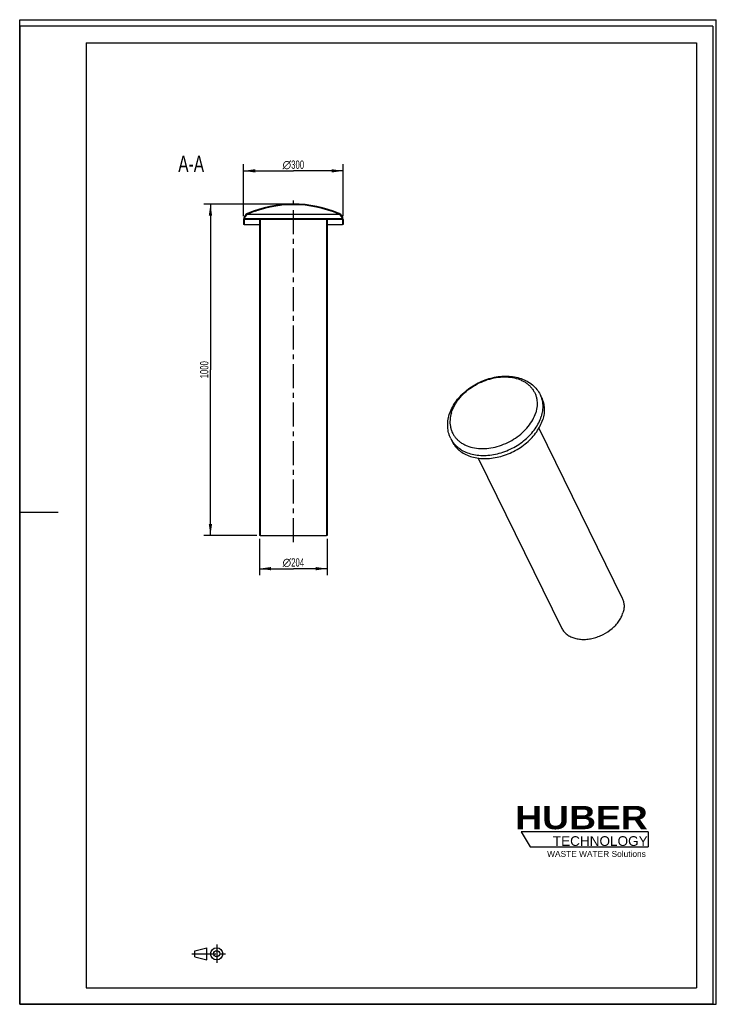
# Model space of a CAD drawing. Header units: millimetres. Extents: x 0 to 2100, y 0 to 2970.
import ezdxf

# ---------------------------------------------------------------- set-up
doc = ezdxf.new("R2010")
doc.units = ezdxf.units.MM
doc.header["$LTSCALE"] = 193.6
doc.linetypes.add('CENTER', pattern=[0.6, 0.375, -0.075, 0.075, -0.075])
doc.layers.get('0').update_dxf_attribs({"linetype": 'CONTINUOUS'})
for name, color, linetype in [('050_DIMENSIONING', 7, 'CONTINUOUS'), ('_2D-BEM', 7, 'CONTINUOUS'), ('_ACHSEN', 7, 'CONTINUOUS'), ('_ZEICHNUNGSELEM', 7, 'CONTINUOUS'), ('HUBER_Logo_BL1', 7, 'CONTINUOUS')]:
    doc.layers.add(name, color=color, linetype=linetype)
doc.styles.get("Standard").update_dxf_attribs({"font": 'txt', "width": 0.7})
doc.styles.add('TEXTSTYLE_2', font='ariblk.ttf')
doc.styles.add('TEXTSTYLE_3', font='arial.ttf')
doc.styles.add('TEXTSTYLE_4', font='gdt')
doc.dimstyles.new('DIMSTYLE_1', dxfattribs={"dimtxt": 25, "dimasz": 35, "dimexe": 2, "dimexo": 1, "dimtad": 1, "dimdec": 1, "dimtxsty": 'STANDARD', "dimblk": '_FILLED', "dimblk1": '_FILLED', "dimblk2": '_FILLED', "dimcen": 0.09, "dimazin": 2, "dimtp": 0.5, "dimtm": 0.5, "dimtfac": 1, "dimtdec": 1, "dimtofl": 0, "dimtmove": 0, "dimatfit": 3, "dimldrblk": '_FILLED', "dimfxl": 1, "dimtolj": 1, "dimarcsym": 0})
doc.dimstyles.new('DIMSTYLE_2', dxfattribs={"dimtxt": 25, "dimasz": 35, "dimexe": 2, "dimexo": 1, "dimtad": 1, "dimdec": 1, "dimtxsty": 'STANDARD', "dimblk": '_FILLED', "dimblk1": '_FILLED', "dimblk2": '_FILLED', "dimcen": 0.09, "dimazin": 2, "dimtp": 0.8, "dimtm": 0.8, "dimtfac": 1, "dimtdec": 1, "dimtofl": 0, "dimtmove": 0, "dimatfit": 3, "dimldrblk": '_FILLED', "dimfxl": 1, "dimtolj": 1, "dimarcsym": 0})
doc.dimstyles.new('DIMSTYLE_3', dxfattribs={"dimtxt": 25, "dimasz": 35, "dimexe": 2, "dimexo": 1, "dimtad": 1, "dimtxsty": 'STANDARD', "dimblk": '_FILLED', "dimblk1": '_FILLED', "dimblk2": '_FILLED', "dimcen": 0.09, "dimazin": 2, "dimtp": 0.5, "dimtm": 0.5, "dimtfac": 1, "dimtofl": 0, "dimtmove": 0, "dimatfit": 3, "dimldrblk": '_FILLED', "dimfxl": 1, "dimtolj": 1, "dimarcsym": 0})

# ---------------------------------------------------------------- blocks, each defined once
blk = doc.blocks.new('HUBER_LOGO_BL1', base_point=(1705.7963033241, 504.7738192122))
at = {"layer": 'HUBER_Logo_BL1', "color": 5, "linetype": 'CONTINUOUS'}
for p, q in [((1894.2335243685, 520.2529398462), (1511.7335243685, 520.2529398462)), ((1511.7335243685, 520.2529398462), (1538.7335243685, 475.2529398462)), ((1894.2335243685, 520.2529398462), (1894.2335243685, 475.2529398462)), ((1538.7335243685, 475.2529398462), (1894.2335243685, 475.2529398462))]:
    blk.add_line(p, q, dxfattribs=at)
at = {"layer": 'HUBER_Logo_BL1', "color": 2, "linetype": 'CONTINUOUS', "attachment_point": 3, "line_spacing_factor": 0.78}
for s, insert, char_height, width, style in [('HUBER\\P\\fArial;\\H29.25;TECHNOLOGY ', (1893.1521279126, 598.3416252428), 70.2, 387.671641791, 'TEXTSTYLE_2'), ('WASTE WATER Solutions', (1887.5787188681, 462.6449483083), 18, 297.0334572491, 'TEXTSTYLE_3')]:
    blk.add_mtext(s, dxfattribs=dict(at, insert=insert, char_height=char_height, width=width, style=style))
blk = doc.blocks.new('_FILLED')
at = {"color": 0, "linetype": 'BYBLOCK'}
blk.add_solid([(0, 0), (-1, 0.1428571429), (-1, -0.1428571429)], dxfattribs=at)
blk = doc.blocks.new('*D0')
at = {"layer": '_2D-BEM', "color": 2, "linetype": 'CONTINUOUS'}
for p, q in [((722.9896313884, 1404.022690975), (722.9896313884, 1294.022690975)), ((926.9896313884, 1404.022690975), (926.9896313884, 1294.022690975)), ((722.9896313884, 1314.022690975), (824.9896313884, 1314.022690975)), ((926.9896313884, 1314.022690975), (824.9896313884, 1314.022690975))]:
    blk.add_line(p, q, dxfattribs=at)
at = {"layer": '_2D-BEM', "color": 2, "linetype": 'CONTINUOUS', "xscale": 35, "yscale": 35, "zscale": 35, "rotation": 180}
blk.add_blockref('_FILLED', (722.9896313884, 1314.022690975), dxfattribs=at)
at = {"layer": '_2D-BEM', "color": 2, "linetype": 'CONTINUOUS', "xscale": 35, "yscale": 35, "zscale": 35}
blk.add_blockref('_FILLED', (926.9896313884, 1314.022690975), dxfattribs=at)
at = {"layer": '_2D-BEM', "color": 2, "linetype": 'CONTINUOUS', "insert": (824.9896313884, 1345.272690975), "char_height": 25, "width": 138.3928571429, "attachment_point": 2, "line_spacing_factor": 0.9, "style": 'TEXTSTYLE_4'}
blk.add_mtext('{\\fgdt;n}\\ftxt;{\\W0.7;204}', dxfattribs=at)
blk = doc.blocks.new('*D1')
at = {"layer": '_2D-BEM', "color": 2, "linetype": 'CONTINUOUS'}
for p, q in [((814.9896313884, 2414.022690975), (554.9896313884, 2414.022690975)), ((574.9896313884, 2414.022690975), (574.9896313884, 1914.022690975)), ((574.9896313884, 1414.022690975), (574.9896313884, 1914.022690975)), ((714.9896313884, 1414.022690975), (554.9896313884, 1414.022690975))]:
    blk.add_line(p, q, dxfattribs=at)
at = {"layer": '_2D-BEM', "color": 2, "linetype": 'CONTINUOUS', "xscale": 35, "yscale": 35, "zscale": 35}
for p, rotation in [((574.9896313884, 2414.022690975), 90), ((574.9896313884, 1414.022690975), 270)]:
    blk.add_blockref('_FILLED', p, dxfattribs=dict(at, rotation=rotation))
at = {"layer": '_2D-BEM', "color": 2, "linetype": 'CONTINUOUS', "insert": (543.7396313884, 1914.022690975), "char_height": 25, "width": 109.8214285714, "attachment_point": 2, "rotation": 90, "line_spacing_factor": 0.9}
blk.add_mtext('1000', dxfattribs=at)
blk = doc.blocks.new('*D2')
at = {"layer": '050_DIMENSIONING', "color": 2, "linetype": 'CONTINUOUS'}
for p, q in [((674.9896313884, 2377.022690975), (674.9896313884, 2534.022690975)), ((974.9896313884, 2377.022690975), (974.9896313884, 2534.022690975)), ((674.9896313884, 2514.022690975), (824.9896313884, 2514.022690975)), ((974.9896313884, 2514.022690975), (824.9896313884, 2514.022690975))]:
    blk.add_line(p, q, dxfattribs=at)
at = {"layer": '050_DIMENSIONING', "color": 2, "linetype": 'CONTINUOUS', "xscale": 35, "yscale": 35, "zscale": 35, "rotation": 180}
blk.add_blockref('_FILLED', (674.9896313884, 2514.022690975), dxfattribs=at)
at = {"layer": '050_DIMENSIONING', "color": 2, "linetype": 'CONTINUOUS', "xscale": 35, "yscale": 35, "zscale": 35}
blk.add_blockref('_FILLED', (974.9896313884, 2514.022690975), dxfattribs=at)
at = {"layer": '050_DIMENSIONING', "color": 2, "linetype": 'CONTINUOUS', "insert": (824.9896313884, 2545.272690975), "char_height": 25, "width": 135.7142857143, "attachment_point": 2, "line_spacing_factor": 0.9, "style": 'TEXTSTYLE_4'}
blk.add_mtext('{\\fgdt;n}\\ftxt;{\\W0.7;300}', dxfattribs=at)
blk = doc.blocks.new('PROJEKTIONSMETHODE_1_BL2', base_point=(570, 152.5))
at = {"color": 2, "linetype": 'CENTER'}
for p, q in [((593.8333333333, 180), (593.8333333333, 125)), ((518.6666666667, 152.5), (621.3333333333, 152.5))]:
    blk.add_line(p, q, dxfattribs=at)
at = {"color": 2, "linetype": 'CONTINUOUS'}
for p, q in [((527.8333333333, 161.6666666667), (564.5, 170.8333333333)), ((527.8333333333, 143.3333333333), (527.8333333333, 161.6666666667)), ((564.5, 134.1666666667), (564.5, 170.8333333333)), ((527.8333333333, 143.3333333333), (564.5, 134.1666666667))]:
    blk.add_line(p, q, dxfattribs=at)
for radius in [18.3333333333, 9.1666666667]:
    blk.add_circle((593.8333333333, 152.5), radius, dxfattribs=at)

msp = doc.modelspace()

# ---------------------------------------------------------------- hatches: boundary and pattern name
at = {"linetype": 'CONTINUOUS'}
h = msp.add_hatch(dxfattribs=at)
h.set_pattern_fill('A', color=2, scale=41.000459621, angle=45, style=0, pattern_type=0)
h.set_pattern_definition([(45, (0, 0), (-28.9917030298, 28.9917030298), [])])
edge = h.paths.add_edge_path()
edge.add_arc((824.9896313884, 2067.559728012), 346.462962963, 90, 113.4661683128)
edge.add_arc((824.9896313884, 2067.559728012), 346.462962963, 426.5338316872, 450, ccw=False)
edge.add_arc((954.9896313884, 2367.022690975), 20, 360, 426.5338316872, ccw=False)
edge.add_line((974.9896313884, 2367.022690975), (974.9896313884, 2352.022690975))
edge.add_line((974.9896313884, 2352.022690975), (972.9896313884, 2352.022690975))
edge.add_line((972.9896313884, 2367.022690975), (972.9896313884, 2352.022690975))
edge.add_line((972.9896313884, 2367.022690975), (926.9896313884, 2367.022690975))
edge.add_line((926.9896313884, 2367.022690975), (926.9896313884, 1414.022690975))
edge.add_line((926.9896313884, 1414.022690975), (924.9896313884, 1414.022690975))
edge.add_line((924.9896313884, 2367.022690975), (924.9896313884, 1414.022690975))
edge.add_line((924.9896313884, 2367.022690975), (724.9896313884, 2367.022690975))
edge.add_line((724.9896313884, 2367.022690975), (724.9896313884, 1414.022690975))
edge.add_line((724.9896313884, 1414.022690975), (722.9896313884, 1414.022690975))
edge.add_line((722.9896313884, 2367.022690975), (722.9896313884, 1414.022690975))
edge.add_line((722.9896313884, 2367.022690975), (676.9896313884, 2367.022690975))
edge.add_line((676.9896313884, 2367.022690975), (676.9896313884, 2352.022690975))
edge.add_line((676.9896313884, 2352.022690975), (674.9896313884, 2352.022690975))
edge.add_line((674.9896313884, 2367.022690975), (674.9896313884, 2352.022690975))
edge.add_arc((694.9896313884, 2367.022690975), 20, 113.4661683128, 180)
edge.add_line((972.8781752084, 2369.022690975), (677.1010875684, 2369.022690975))
edge.add_arc((954.9896313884, 2367.022690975), 18, 366.3793702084, 426.5338316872, ccw=False)
edge.add_arc((824.9896313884, 2067.559728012), 344.462962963, 426.5338316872, 450, ccw=False)
edge.add_arc((824.9896313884, 2067.559728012), 344.462962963, 90, 113.4661683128)
edge.add_arc((694.9896313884, 2367.022690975), 18, 113.4661683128, 173.6206297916)

# ---------------------------------------------------------------- linework, layer by layer
at = {"color": 7, "linetype": 'CONTINUOUS'}
for p, q in [((0, 2970), (2100, 2970)), ((0, 0), (0, 2970)), ((0, 2970), (2100, 2970)), ((0, 0), (0, 2970)), ((2100, 0), (2100, 2970)), ((2100, 0), (2100, 2970)), ((674.9896313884, 2367.022690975), (674.9896313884, 2352.022690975)), ((676.9896313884, 2352.022690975), (674.9896313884, 2352.022690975)), ((676.9896313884, 2367.022690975), (676.9896313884, 2352.022690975)), ((722.9896313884, 2367.022690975), (676.9896313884, 2367.022690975)), ((676.9896313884, 2352.022690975), (722.9896313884, 2352.022690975)), ((972.8781752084, 2369.022690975), (677.1010875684, 2369.022690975)), ((722.9896313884, 2367.022690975), (722.9896313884, 1414.022690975)), ((724.9896313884, 2367.022690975), (724.9896313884, 1414.022690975)), ((924.9896313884, 2367.022690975), (724.9896313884, 2367.022690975)), ((924.9896313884, 2367.022690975), (924.9896313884, 1414.022690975)), ((972.9896313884, 2367.022690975), (926.9896313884, 2367.022690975)), ((926.9896313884, 2367.022690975), (926.9896313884, 1414.022690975)), ((926.9896313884, 2352.022690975), (972.9896313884, 2352.022690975)), ((972.9896313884, 2367.022690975), (972.9896313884, 2352.022690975)), ((974.9896313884, 2352.022690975), (972.9896313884, 2352.022690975)), ((974.9896313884, 2367.022690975), (974.9896313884, 2352.022690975)), ((724.9896313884, 1414.022690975), (722.9896313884, 1414.022690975)), ((724.9896313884, 1414.022690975), (924.9896313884, 1414.022690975)), ((926.9896313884, 1414.022690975), (924.9896313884, 1414.022690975)), ((0, 0), (2100, 0)), ((0, 0), (2100, 0))]:
    msp.add_line(p, q, dxfattribs=at)
at = {"color": 3, "linetype": 'CONTINUOUS'}
for p, q in [((0, 2950), (0, 1485)), ((2090, 2950), (0, 2950)), ((2090, 2950), (2090, 0)), ((0, 1485), (0, 0)), ((0, 1485), (116, 1485)), ((2090, 0), (0, 0))]:
    msp.add_line(p, q, dxfattribs=at)
at = {"color": 5, "linetype": 'CONTINUOUS'}
for p, q in [((200, 2900), (2040, 2900)), ((200, 2900), (200, 50)), ((2040, 2900), (2040, 50)), ((200, 50), (2040, 50))]:
    msp.add_line(p, q, dxfattribs=at)
at = {"color": 9, "linetype": 'CONTINUOUS'}
msp.add_line((687.8218964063, 2383.5340075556), (962.1573663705, 2383.5340075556), dxfattribs=at)
at = {"color": 7, "linetype": 'CONTINUOUS'}
for centre, radius, start, end in [((824.9896313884, 2067.559728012), 346.462962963, 90, 113.4661683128), ((824.9896313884, 2067.559728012), 344.462962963, 90, 113.4661683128), ((824.9896313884, 2067.559728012), 346.462962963, 66.5338316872, 90), ((824.9896313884, 2067.559728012), 344.462962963, 66.5338316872, 90), ((694.9896313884, 2367.022690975), 20, 113.4661683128, 180), ((694.9896313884, 2367.022690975), 18, 113.4661683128, 173.6206297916), ((954.9896313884, 2367.022690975), 18, 6.3793702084, 66.5338316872), ((954.9896313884, 2367.022690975), 20, 0, 66.5338316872)]:
    msp.add_arc(centre, radius, start, end, dxfattribs=at)
at = {"layer": '_ACHSEN', "color": 7, "linetype": 'CENTER'}
msp.add_line((824.9896313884, 1394.022690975), (824.9896313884, 2434.022690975), dxfattribs=at)
at = {"layer": '_ACHSEN', "color": 7, "linetype": 'CONTINUOUS'}
for p, q in [((1568.6938928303, 1839.1081380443), (1573.2695208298, 1829.7839885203)), ((1565.1343430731, 1737.405218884), (1816.3076723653, 1225.5677882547)), ((1299.3743967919, 1706.9453253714), (1303.9500247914, 1697.6211758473)), ((1381.9975821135, 1647.5334948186), (1633.1704150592, 1135.6970756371))]:
    msp.add_line(p, q, dxfattribs=at)
for points, knots in [([(1295.1877987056, 1778.9316791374), (1297.2049781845, 1785.4592743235), (1302.462502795, 1798.4142233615), (1313.3877562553, 1816.6911777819), (1327.1828716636, 1833.8047448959), (1349.0791004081, 1854.7429695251), (1375.0330213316, 1871.739878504), (1403.4029233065, 1883.9810558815), (1425.4946405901, 1890.5800232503), (1447.815961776, 1894.3911082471), (1469.8753852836, 1895.2993716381), (1491.1846635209, 1893.2316971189), (1511.2657412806, 1888.1569061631), (1529.6336187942, 1880.0897303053), (1545.7807646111, 1869.1108034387), (1559.1694448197, 1855.4320359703), (1565.9416750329, 1844.7165682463), (1568.6938928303, 1839.1081380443)], [0, 0, 0, 0, 0.0598633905, 0.1218708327, 0.1859610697, 0.2518499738, 0.3867757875, 0.4547744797, 0.5221498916, 0.5882845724, 0.6526838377, 0.7150311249, 0.7752284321, 0.8334105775, 0.8899226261, 0.9452609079, 1, 1, 1, 1]), ([(1573.2695208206, 1829.7839885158), (1575.6464556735, 1824.9403025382), (1579.4350640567, 1814.6240937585), (1581.8876203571, 1798.0998513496), (1581.1114640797, 1780.8498121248), (1578.5307638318, 1769.4039047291), (1576.768921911, 1763.7025821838)], [0, 0, 0, 0, 0.2390843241, 0.482916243, 0.73557495, 1, 1, 1, 1]), ([(1299.3743967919, 1706.9453253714), (1298.0526900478, 1709.6386805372), (1295.681575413, 1715.1724931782), (1292.9872405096, 1723.8072934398), (1291.1677092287, 1732.7148243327), (1289.9087227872, 1744.9147059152), (1290.5635222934, 1760.5708783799), (1293.313015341, 1772.8648779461), (1295.1877987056, 1778.9316791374)], [0, 0, 0, 0, 0.1219319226, 0.2441703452, 0.3670205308, 0.4907835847, 0.7419312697, 1, 1, 1, 1]), ([(1303.9500248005, 1697.6211758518), (1305.2142087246, 1695.0450387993), (1308.0379388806, 1690.0136892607), (1313.0964129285, 1682.9470364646), (1318.9514161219, 1676.394213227), (1327.8515384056, 1668.3212693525), (1340.8829408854, 1659.7243497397), (1358.7696656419, 1652.1990485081), (1378.6188936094, 1647.50005506), (1399.932375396, 1645.7253193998), (1422.1872264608, 1646.9028862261), (1444.8346353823, 1650.9950812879), (1467.3226561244, 1657.8992332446), (1496.2201965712, 1670.563560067), (1522.6231494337, 1687.9556671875), (1544.8409056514, 1709.2252593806), (1558.7121814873, 1726.4090777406), (1569.589086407, 1744.5424286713), (1574.7948961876, 1757.3146326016), (1576.768921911, 1763.7025821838)], [0, 0, 0, 0, 0.0253105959, 0.0507671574, 0.0765095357, 0.1026659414, 0.1565866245, 0.2132559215, 0.2729846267, 0.3357544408, 0.4012650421, 0.4689926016, 0.5382498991, 0.6082447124, 0.7468544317, 0.8140992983, 0.8789820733, 0.941027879, 1, 1, 1, 1]), ([(1816.307671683, 1225.5677879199), (1817.9239885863, 1222.2740820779), (1820.5002412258, 1215.2590595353), (1822.167979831, 1204.0225751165), (1821.6401929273, 1192.2925485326), (1819.8853176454, 1184.5093314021), (1818.6872651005, 1180.6324319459)], [0, 0, 0, 0, 0.2390843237, 0.4829162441, 0.7355749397, 1, 1, 1, 1]), ([(1633.1704157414, 1135.6970759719), (1634.8920804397, 1132.1886940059), (1639.1801443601, 1125.4594674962), (1647.7639243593, 1116.8661971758), (1658.2836460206, 1109.928493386), (1670.4481044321, 1104.8096646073), (1683.9451496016, 1101.6148191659), (1698.4384411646, 1100.4078632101), (1713.571704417, 1101.2086475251), (1728.9719523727, 1103.9913293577), (1744.2638038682, 1108.686155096), (1763.9141324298, 1117.2978960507), (1781.8681392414, 1129.1245303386), (1796.9762137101, 1143.5878526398), (1806.4086815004, 1155.2728488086), (1813.8049771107, 1167.6035273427), (1817.3449275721, 1176.2886261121), (1818.6872651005, 1180.6324319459)], [0, 0, 0, 0, 0.0506985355, 0.1025337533, 0.1564623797, 0.2131400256, 0.2728775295, 0.3356565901, 0.4011768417, 0.4689143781, 0.5381818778, 0.6081870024, 0.7468171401, 0.8140719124, 0.8789642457, 0.9410191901, 1, 1, 1, 1])]:
    msp.add_open_spline(points, degree=3, knots=knots, dxfattribs=at)
at = {"layer": '_ACHSEN', "color": 9, "linetype": 'CONTINUOUS'}
for points, knots in [([(1301.3644778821, 1784.4307305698), (1303.6189229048, 1791.726117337), (1309.918009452, 1806.2998260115), (1323.5449215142, 1826.544948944), (1341.1189019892, 1845.1644745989), (1361.9724251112, 1861.4668255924), (1385.3256628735, 1874.85612795), (1410.3060757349, 1884.8334335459), (1435.9821034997, 1891.0247782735), (1461.403279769, 1893.190029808), (1485.6221505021, 1891.2342789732), (1504.3719253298, 1886.106913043), (1517.7891054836, 1879.9721491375), (1526.8433136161, 1874.5156057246), (1534.9531566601, 1868.1827330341), (1542.0378840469, 1861.0326478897), (1548.0247733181, 1853.1342423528), (1552.8520940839, 1844.5655946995), (1556.470410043, 1835.4128474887), (1558.8442084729, 1825.7694067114), (1559.9512315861, 1815.7302111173), (1559.7282215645, 1801.7678410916), (1557.6246084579, 1791.2694894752), (1555.5112721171, 1784.4307305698)], [0, 0, 0, 0, 0.0610671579, 0.1259929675, 0.1942677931, 0.2649753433, 0.3369350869, 0.4088391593, 0.4793852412, 0.5474096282, 0.6120246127, 0.6727612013, 0.7017213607, 0.7297990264, 0.7571080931, 0.7838029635, 0.8100731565, 0.8361340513, 0.862214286, 0.8885412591, 0.9153268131, 0.9427551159, 1, 1, 1, 1]), ([(1568.6938928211, 1839.1081380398), (1571.070827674, 1834.2644520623), (1574.8594360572, 1823.9482432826), (1577.3119923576, 1807.4240008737), (1576.5358360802, 1790.1739616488), (1573.9551358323, 1778.7280542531), (1572.1932939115, 1773.0267317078)], [0, 0, 0, 0, 0.2390843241, 0.482916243, 0.73557495, 1, 1, 1, 1]), ([(1301.3644778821, 1784.4307305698), (1299.2511415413, 1777.5919716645), (1297.1475284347, 1767.0936200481), (1296.9245184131, 1753.1312500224), (1298.0315415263, 1743.0920544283), (1300.4053399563, 1733.448613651), (1304.0236559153, 1724.2958664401), (1308.8509766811, 1715.7272187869), (1314.8378659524, 1707.82881325), (1321.9225933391, 1700.6787281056), (1330.0324363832, 1694.3458554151), (1339.0866445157, 1688.8893120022), (1352.5038246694, 1682.7545480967), (1371.2535994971, 1677.6271821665), (1395.4724702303, 1675.6714313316), (1420.8936464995, 1677.8366828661), (1446.5696742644, 1684.0280275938), (1471.5500871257, 1694.0053331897), (1494.9033248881, 1707.3946355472), (1515.7568480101, 1723.6969865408), (1533.3308284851, 1742.3165121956), (1546.9577405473, 1762.5616351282), (1553.2568270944, 1777.1353438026), (1555.5112721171, 1784.4307305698)], [0, 0, 0, 0, 0.0572448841, 0.0846731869, 0.1114587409, 0.137785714, 0.1638659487, 0.1899268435, 0.2161970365, 0.2428919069, 0.2702009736, 0.2982786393, 0.3272387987, 0.3879753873, 0.4525903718, 0.5206147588, 0.5911608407, 0.6630649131, 0.7350246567, 0.8057322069, 0.8740070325, 0.9389328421, 1, 1, 1, 1]), ([(1299.374396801, 1706.9453253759), (1300.6385807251, 1704.3691883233), (1303.4623108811, 1699.3378387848), (1308.5207849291, 1692.2711859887), (1314.3757881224, 1685.718362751), (1323.2759104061, 1677.6454188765), (1336.307312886, 1669.0484992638), (1354.1940376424, 1661.5231980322), (1374.0432656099, 1656.8242045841), (1395.3567473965, 1655.0494689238), (1417.6115984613, 1656.2270357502), (1440.2590073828, 1660.319230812), (1462.747028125, 1667.2233827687), (1491.6445685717, 1679.8877095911), (1518.0475214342, 1697.2798167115), (1540.2652776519, 1718.5494089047), (1554.1365534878, 1735.7332272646), (1565.0134584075, 1753.8665781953), (1570.2192681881, 1766.6387821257), (1572.1932939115, 1773.0267317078)], [0, 0, 0, 0, 0.0253105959, 0.0507671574, 0.0765095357, 0.1026659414, 0.1565866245, 0.2132559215, 0.2729846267, 0.3357544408, 0.4012650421, 0.4689926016, 0.5382498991, 0.6082447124, 0.7468544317, 0.8140992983, 0.8789820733, 0.941027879, 1, 1, 1, 1])]:
    msp.add_open_spline(points, degree=3, knots=knots, dxfattribs=at)

# ---------------------------------------------------------------- block references
at = {"color": 2, "linetype": 'CONTINUOUS'}
msp.add_blockref('PROJEKTIONSMETHODE_1_BL2', (570, 152.5), dxfattribs=at)
at = {"layer": 'HUBER_Logo_BL1'}
msp.add_blockref('HUBER_LOGO_BL1', (1705.7963033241, 504.7738192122), dxfattribs=at)

# ---------------------------------------------------------------- texts
at = {"layer": '_ZEICHNUNGSELEM', "color": 2, "linetype": 'CONTINUOUS', "insert": (555.8800484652, 2560.0912872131), "char_height": 50, "width": 182.1428571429, "attachment_point": 3, "line_spacing_factor": 0.9}
msp.add_mtext('A-A', dxfattribs=at)

# ---------------------------------------------------------------- dimensions: what is measured, and where the dimension line sits
at = {"layer": '050_DIMENSIONING', "color": 2, "linetype": 'CONTINUOUS'}
dim = msp.add_linear_dim(base=(674.9896313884, 2514.022690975), p1=(974.9896313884, 2376.022690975), p2=(674.9896313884, 2376.022690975), angle=180, text='%%c<>', dimstyle='DIMSTYLE_3', dxfattribs=at)
dim.commit()
dim.dimension.update_dxf_attribs({"geometry": '*D2', "text_midpoint": (824.9896313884, 2514.022690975), "dimtype": 160})
at = {"layer": '_2D-BEM', "color": 2, "linetype": 'CONTINUOUS'}
dim = msp.add_linear_dim(base=(574.9896313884, 2414.022690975), p1=(715.9896313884, 1414.022690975), p2=(815.9896313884, 2414.022690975), angle=90, dimstyle='DIMSTYLE_2', dxfattribs=at)
dim.commit()
dim.dimension.update_dxf_attribs({"geometry": '*D1', "text_midpoint": (574.9896313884, 1910.451214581), "dimtype": 160})
dim = msp.add_linear_dim(base=(926.9896313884, 1314.022690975), p1=(722.9896313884, 1405.022690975), p2=(926.9896313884, 1405.022690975), text='%%c<>', dimstyle='DIMSTYLE_1', dxfattribs=at)
dim.commit()
dim.dimension.update_dxf_attribs({"geometry": '*D0', "text_midpoint": (824.9896313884, 1314.022690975), "dimtype": 160})

doc.saveas('drawing.dxf')
